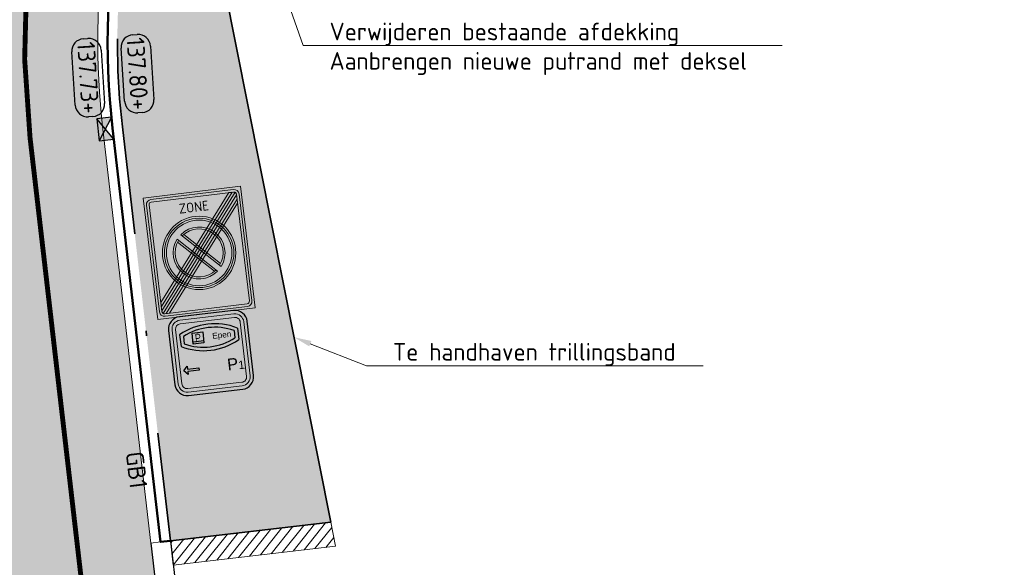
# Model space of a CAD drawing. Header units: metres. Extents: x 191748 to 192615, y 309710 to 310028.
# Tile 30 of 76: x 192055 to 192076, y 309795 to 309806. Entities that reach past the tile are written whole.
import ezdxf
from ezdxf import colors
from ezdxf.entities.mleader import LeaderData, LeaderLine
from ezdxf.enums import TextEntityAlignment as Align
from ezdxf.math import Vec2, Vec3

# ---------------------------------------------------------------- set-up
doc = ezdxf.new("R2010")
doc.units = ezdxf.units.M
for name, pattern in [('VH-GELEIDEBAND_50X200', [8, 4, -2, 0, -2]), ('VH-OPSLUITBAND_100X200', [16, 8, -2, 4, -2]), ('VW-11_STREEP', [2, 1, -1])]:
    doc.linetypes.add(name, pattern=pattern)
for name, color, linetype, lineweight in [('B-WE-VH-KANTLAAG 2 STREKS-G', 251, 'Continuous', 25), ('B-WE-VH-KANTOPSLUITING_GELEIDEBAND_70 200-G', 251, 'Continuous', 25), ('N-WE-RI-HWA_KOLK_NORMALE STRAATKOLK-S-200', 84, 'Continuous', 25), ('N-WE-VH-HERSTRATEN-A', 252, 'Continuous', 9), ('N-WE-VH-KANTLAAG 2 STREKS-G', 170, 'Continuous', 18), ('N-WE-VH-KANTOPSLUITING_GELEIDEBAND_70 200 VOORKANT-G', 2, 'Continuous', 50), ('N-WE-VH-KANTOPSLUITING_GELEIDEBAND_70 200-G', 6, 'VH-GELEIDEBAND_50X200', 35), ('N-WE-VH-KANTOPSLUITING_TEKST-T', 7, 'VH-OPSLUITBAND_100X200', 35), ('N-WE-VH-KANTVERHARDING-G', 5, 'Continuous', 35), ('N-WE-VH-OPENVERHARDING_STRAATBAKSTEEN_ROOD-A', 13, 'Continuous', 9), ('N-WE-VH-VERHARDING_ASFALT-A', 253, 'Continuous', 9), ('N-WE-VW-VERKEERSTEKEN_BORD_L-S-200', 7, 'Continuous', 25), ('N-WE-VW-VERKEERSTEKEN_BORD_ZONEBORD-S-200', 7, 'Continuous', 25), ('X-XX-AL-AANPIJLING-S', 6, 'Continuous', 5), ('X-XX-AL-HOOGTELABEL-S', 7, 'Continuous', 25), ('X-XX-AL-MAATVOERING-M', 6, 'Continuous', 18)]:
    doc.layers.add(name, color=color, linetype=linetype, lineweight=lineweight)
doc.layers.add('N-WE-VH-GESLOTENVERHARDING_ASFALT_COATING_ROOD-A', color=7, linetype='Continuous', lineweight=9, true_color=0xf2beba)
doc.layers.add('N-WE-VW-MARKERING_LANGS_STREEP_11-G', color=7, linetype='VW-11_STREEP', lineweight=13, true_color=0xf7f7f7)
doc.styles.add('NLCS-ISO', font='NLCS-ISO.ttf')
doc.styles.add('NLCS-ISO-M200-T18', font='NLCS-ISO.ttf', dxfattribs={"height": 0.36})
doc.styles.add('NLCS-RVV-M200-T25', font='NLCS-RVV.ttf')
doc.styles.get("Standard").update_dxf_attribs({"font": 'arial.ttf'})
doc.dimstyles.new('NLCS-M200-T18-PIJL_L2_H2', dxfattribs={"dimscale": 0.2, "dimtxt": 2.5, "dimasz": 1.8, "dimexe": 2, "dimexo": 2, "dimgap": 0.7, "dimtad": 1, "dimzin": 0, "dimdsep": 46, "dimtxsty": 'NLCS-ISO-M200-T18', "dimcen": 0, "dimdle": 2, "dimclrd": 256, "dimclre": 256, "dimclrt": 7, "dimazin": 0, "dimtfac": 1, "dimtdec": 3, "dimtofl": 0, "dimtmove": 0, "dimatfit": 3, "dimfxl": 2, "dimfxlon": 1, "dimtfillclr": 256, "dimtolj": 1, "dimtzin": 0, "dimlwd": -1, "dimlwe": -1, "dimarcsym": 0})

# ---------------------------------------------------------------- blocks, each defined once
blk = doc.blocks.new('TEKST GB')
at = {"layer": 'N-WE-VH-KANTOPSLUITING_TEKST-T', "style": 'NLCS-ISO'}
blk.add_attdef('TEKST_GELEIDEBANDEN', text='', height=0.36, rotation=0.340705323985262, dxfattribs=at).set_placement((0, 0), align=Align.BOTTOM_CENTER)
blk = doc.blocks.new('SAL-HOOGTE-WEGPEIL-200-SO')
for p, q in [((-0.5450000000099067, 0.3024999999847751), (0.5450000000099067, 0.3024999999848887)), ((-0.8000000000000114, -0.04250000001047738), (-0.8000000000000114, 0.04250000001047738)), ((0.8000000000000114, 0.04749999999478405), (0.8000000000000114, -0.04250000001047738)), ((0.5449999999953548, -0.297500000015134), (-0.5449999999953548, -0.297500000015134))]:
    blk.add_line(p, q)
for centre, radius, start, end in [((-0.5450000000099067, 0.04749999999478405), 0.2549999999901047, 90.00000000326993, 180.0000000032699), ((0.5450000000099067, 0.04749999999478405), 0.2549999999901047, 359.9999999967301, 89.99999999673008), ((-0.5449999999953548, -0.04250000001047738), 0.2550000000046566, 180, 270), ((0.5449999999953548, -0.04250000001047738), 0.2550000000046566, 270, 0)]:
    blk.add_arc(centre, radius, start, end)
at = {"style": 'NLCS-ISO'}
blk.add_attdef('HOOGTE', text='', height=0.36, dxfattribs=at).set_placement((0, 0.002499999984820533), align=Align.MIDDLE_CENTER)
blk = doc.blocks.new('N-SVW-VERKEERSTEKEN_BORD_ZONEBORD EINDE_E01-SO')
at = {"true_color": 0xffffff}
h = blk.add_hatch(color=7, dxfattribs=at)
h.dxf.hatch_style = 1
h.paths.add_polyline_path([(5.001768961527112, 6.250889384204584), (-5.001768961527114, 6.250889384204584), (-5.001768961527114, 8.881784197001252e-16), (-4.756152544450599, 0), (-4.756152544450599, 5.485527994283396, -0.4142135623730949), (-4.2311525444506, 6.010527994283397), (4.247025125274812, 6.010527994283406, -0.4142135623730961), (4.77202512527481, 5.485527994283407), (4.772025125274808, 0), (5.001768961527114, 0)])
at = {"true_color": 0x191919}
h = blk.add_hatch(color=250, dxfattribs=at)
h.dxf.hatch_style = 1
h.paths.add_polyline_path([(-4.493652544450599, 5.485527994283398, -0.4142135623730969), (-4.2311525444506, 5.748027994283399), (4.247025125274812, 5.748027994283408, -0.4142135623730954), (4.509525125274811, 5.485527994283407), (4.509525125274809, 0), (4.77202512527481, 0), (4.772025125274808, 5.485527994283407, 0.4142135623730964), (4.247025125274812, 6.010527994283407), (-4.231152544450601, 6.010527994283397, 0.4142135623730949), (-4.756152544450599, 5.485527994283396), (-4.756152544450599, 0), (-4.493652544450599, 0)])
h = blk.add_hatch(color=250, dxfattribs=at)
h.dxf.hatch_style = 1
edge = h.paths.add_edge_path()
edge.add_line((-4.493652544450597, -5.40439625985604), (4.394105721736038, 5.702952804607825))
edge.add_arc((4.247025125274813, 5.485527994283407), 0.2624999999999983, -3.979039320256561e-13, 55.92296614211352, ccw=False)
edge.add_line((4.509525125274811, 5.485527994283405), (4.509525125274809, 5.424232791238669))
edge.add_line((4.509525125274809, 5.424232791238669), (-4.390997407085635, -5.699068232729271))
edge.add_arc((-4.231152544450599, -5.490847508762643), 0.2625000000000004, 180.0000000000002, 232.4876218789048, ccw=False)
edge.add_line((-4.493652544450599, -5.490847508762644), (-4.493652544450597, -5.40439625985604))
at = {"true_color": 0xffffff}
h = blk.add_hatch(color=7, dxfattribs=at)
h.dxf.hatch_style = 1
h.paths.add_polyline_path([(3.753288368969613, 5.748027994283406), (-4.231152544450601, 5.748027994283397, 0.4142135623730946), (-4.493652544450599, 5.485527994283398), (-4.493652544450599, 0), (-3.75, 0, -0.5687653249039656), (1.790430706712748, 3.294974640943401)])
at = {"true_color": 0x191919}
h = blk.add_hatch(color=250, dxfattribs=at)
h.dxf.hatch_style = 1
h.paths.add_polyline_path([(-4.493652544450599, -4.981432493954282), (4.091730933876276, 5.748027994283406), (3.753288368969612, 5.748027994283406), (-4.493652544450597, -4.558468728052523)])
at = {"true_color": 0xffffff}
h = blk.add_hatch(color=7, dxfattribs=at)
h.dxf.hatch_style = 1
h.paths.add_polyline_path([(4.394105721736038, 5.702952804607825, 0.1497946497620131), (4.247025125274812, 5.748027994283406), (4.091730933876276, 5.748027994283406), (2.020282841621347, 3.15926530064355, -0.01766663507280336), (2.238287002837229, 3.008749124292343)])
h = blk.add_hatch(color=7, dxfattribs=at)
h.dxf.hatch_style = 1
h.paths.add_polyline_path([(4.509525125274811, 5.001269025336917), (4.509525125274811, 5.424232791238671), (2.44462036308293, 2.843647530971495, -0.01766663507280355), (2.639282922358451, 2.663960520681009)])
at = {"true_color": 0x191919}
h = blk.add_hatch(color=250, dxfattribs=at)
h.dxf.hatch_style = 1
h.paths.add_polyline_path([(-4.095987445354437, -5.753347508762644), (4.509525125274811, 5.001269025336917), (4.509525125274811, 4.578305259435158), (-3.757544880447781, -5.753347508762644)])
at = {"true_color": 0xffffff}
h = blk.add_hatch(color=7, dxfattribs=at)
h.dxf.hatch_style = 1
h.paths.add_polyline_path([(4.509525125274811, 4.578305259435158), (2.822097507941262, 2.469466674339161, -0.1816741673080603), (3.75, 0), (4.509525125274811, 0)])
at = {"true_color": 0xafafaf}
h = blk.add_hatch(color=253, dxfattribs=at)
h.dxf.hatch_style = 1
h.paths.add_polyline_path([(-3.75, 0), (-3.55, 0, -1), (3.55, 0), (3.75, 0, 1)])
at = {"true_color": 0xffffff}
h = blk.add_hatch(color=7, dxfattribs=at)
h.dxf.hatch_style = 1
h.paths.add_polyline_path([(-3.55, 0), (-3.35, 0, -1), (3.35, 0), (3.55, 0, 1)])
at = {"true_color": 0xafafaf}
h = blk.add_hatch(color=253, dxfattribs=at)
h.dxf.hatch_style = 1
h.paths.add_polyline_path([(-3.35, 0), (-2.649999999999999, 0, -1), (2.649999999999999, 0), (3.35, 0, 1)])
h = blk.add_hatch(color=253, dxfattribs=at)
h.dxf.hatch_style = 1
h.paths.add_polyline_path([(-1.649654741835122, 2.073918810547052, 0.0567863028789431), (-2.073918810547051, 1.649654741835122), (1.649654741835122, -2.073918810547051, 0.0567863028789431), (2.073918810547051, -1.649654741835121)])
at = {"true_color": 0xffffff}
h = blk.add_hatch(color=7, dxfattribs=at)
h.dxf.hatch_style = 1
h.paths.add_polyline_path([(1.931506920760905, -1.507242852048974), (2.073918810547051, -1.649654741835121, 0.1695850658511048), (2.649999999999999, 0, 0.627905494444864), (-1.649654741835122, 2.073918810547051), (-1.507242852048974, 1.931506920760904, -0.8842048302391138)])
h = blk.add_hatch(color=7, dxfattribs=at)
h.dxf.hatch_style = 1
h.paths.add_polyline_path([(-1.342397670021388, 2.049504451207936, 0.02069506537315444), (-1.507242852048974, 1.931506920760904), (1.931506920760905, -1.507242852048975, 0.02069506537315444), (2.049504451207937, -1.342397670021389)], flags=17)
at = {"true_color": 0x4b4b4b}
h = blk.add_hatch(color=251, dxfattribs=at)
h.dxf.hatch_style = 1
h.paths.add_polyline_path([(-1.342397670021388, 2.049504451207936), (2.049504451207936, -1.342397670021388, 0.1459923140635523), (2.449999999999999, 0, 0.5962630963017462)])
at = {"true_color": 0xffffff}
h = blk.add_hatch(color=7, dxfattribs=at)
h.dxf.hatch_style = 1
h.paths.add_polyline_path([(-1.931506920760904, 1.507242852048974), (-2.073918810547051, 1.649654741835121, 0.1695850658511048), (-2.649999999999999, 0, 0.627905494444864), (1.649654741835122, -2.073918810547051), (1.507242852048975, -1.931506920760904, -0.8842048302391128)])
at = {"true_color": 0x4b4b4b}
h = blk.add_hatch(color=251, dxfattribs=at)
h.dxf.hatch_style = 1
h.paths.add_polyline_path([(-2.049504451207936, 1.342397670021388, 0.1459923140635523), (-2.449999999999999, 0, 0.5962630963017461), (1.342397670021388, -2.049504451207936)])
at = {"true_color": 0xffffff}
h = blk.add_hatch(color=7, dxfattribs=at)
h.dxf.hatch_style = 1
h.paths.add_polyline_path([(-1.931506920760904, 1.507242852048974, 0.02069506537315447), (-2.049504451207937, 1.342397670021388), (1.342397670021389, -2.049504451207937, 0.02069506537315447), (1.507242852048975, -1.931506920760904)], flags=17)
h = blk.add_hatch(color=7, dxfattribs=at)
h.dxf.hatch_style = 1
h.paths.add_polyline_path([(5.001768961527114, 0), (4.772025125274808, 0), (4.77202512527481, -5.490847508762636, -0.4142135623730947), (4.247025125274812, -6.015847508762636), (-4.231152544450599, -6.015847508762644, -0.4142135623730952), (-4.756152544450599, -5.490847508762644), (-4.756152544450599, 0), (-5.001768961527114, 8.881784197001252e-16), (-5.001768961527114, -6.250889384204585), (5.001768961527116, -6.250889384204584)])
at = {"true_color": 0x191919}
h = blk.add_hatch(color=250, dxfattribs=at)
h.dxf.hatch_style = 1
h.paths.add_polyline_path([(-4.493652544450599, 0), (-4.756152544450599, -8.881784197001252e-16), (-4.756152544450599, -5.490847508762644, 0.4142135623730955), (-4.231152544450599, -6.015847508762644), (4.247025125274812, -6.015847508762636, 0.4142135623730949), (4.77202512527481, -5.490847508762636), (4.77202512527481, 0), (4.509525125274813, 8.881784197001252e-16), (4.509525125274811, -5.490847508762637, -0.4142135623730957), (4.247025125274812, -5.753347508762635), (-4.2311525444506, -5.753347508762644, -0.4142135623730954), (-4.493652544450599, -5.490847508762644)])
at = {"true_color": 0xffffff}
h = blk.add_hatch(color=7, dxfattribs=at)
h.dxf.hatch_style = 1
h.paths.add_polyline_path([(-3.75, 0), (-4.493652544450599, 0), (-4.493652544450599, -4.558468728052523), (-2.822097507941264, -2.46946667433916, -0.1816741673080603)])
h = blk.add_hatch(color=7, dxfattribs=at)
h.dxf.hatch_style = 1
h.paths.add_polyline_path([(4.509525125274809, 0), (3.75, 0, -0.5687653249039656), (-1.790430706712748, -3.294974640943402), (-3.75754488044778, -5.753347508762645), (4.247025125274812, -5.753347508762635, 0.4142135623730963), (4.509525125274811, -5.490847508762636)])
at = {"true_color": 0xafafaf}
h = blk.add_hatch(color=253, dxfattribs=at)
h.dxf.hatch_style = 1
h.paths.add_polyline_path([(3.75, 0), (3.55, 0, -1), (-3.55, 0), (-3.75, 0, 1)])
at = {"true_color": 0xffffff}
h = blk.add_hatch(color=7, dxfattribs=at)
h.dxf.hatch_style = 1
h.paths.add_polyline_path([(3.55, 0), (3.35, 0, -1), (-3.35, 0), (-3.55, 0, 1)])
at = {"true_color": 0xafafaf}
h = blk.add_hatch(color=253, dxfattribs=at)
h.dxf.hatch_style = 1
h.paths.add_polyline_path([(3.35, 0), (2.649999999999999, 0, -1), (-2.649999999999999, 0), (-3.35, 0, 1)])
at = {"true_color": 0xffffff}
h = blk.add_hatch(color=7, dxfattribs=at)
h.dxf.hatch_style = 1
h.paths.add_polyline_path([(-2.44462036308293, -2.843647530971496, -0.01766663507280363), (-2.639282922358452, -2.663960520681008), (-4.493652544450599, -4.981432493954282), (-4.493652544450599, -5.404396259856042)])
h = blk.add_hatch(color=7, dxfattribs=at)
h.dxf.hatch_style = 1
h.paths.add_polyline_path([(-2.020282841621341, -3.159265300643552, -0.01766663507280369), (-2.238287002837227, -3.008749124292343), (-4.390997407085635, -5.699068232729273, 0.1651561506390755), (-4.231152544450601, -5.753347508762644), (-4.095987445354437, -5.753347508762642)])
at = {"color": 251, "lineweight": 0, "true_color": 0x4b4b4b}
blk.add_lwpolyline([(-5.001768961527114, 6.250889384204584), (5.001768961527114, 6.250889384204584), (5.001768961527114, -6.250889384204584), (-5.001768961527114, -6.250889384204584)], close=True, dxfattribs=at)
at = {"color": 250, "lineweight": 0, "true_color": 0x191919}
for points in [[(-4.231152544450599, 6.010527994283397), (4.247025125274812, 6.010527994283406, -0.4142135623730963), (4.772025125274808, 5.485527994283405), (4.77202512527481, -5.490847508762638, -0.4142135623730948), (4.24702512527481, -6.015847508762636), (-4.2311525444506, -6.015847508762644, -0.4142135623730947), (-4.756152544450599, -5.490847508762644), (-4.756152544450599, 5.4855279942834, -0.4142135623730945)], [(-4.2311525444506, 5.748027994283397), (4.247025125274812, 5.748027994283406, -0.4142135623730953), (4.509525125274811, 5.485527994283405), (4.509525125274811, -5.490847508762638, -0.4142135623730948), (4.247025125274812, -5.753347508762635), (-4.2311525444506, -5.753347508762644, -0.4142135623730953), (-4.493652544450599, -5.490847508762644), (-4.493652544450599, 5.4855279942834, -0.4142135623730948)], [(-4.493652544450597, -5.40439625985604), (4.394105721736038, 5.702952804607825, -0.2489710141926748), (4.509525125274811, 5.485527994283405), (4.509525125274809, 5.424232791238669), (-4.390997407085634, -5.699068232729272, -0.2331103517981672), (-4.493652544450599, -5.490847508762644)]]:
    blk.add_lwpolyline(points, format="xyb", close=True, dxfattribs=at)
for points in [[(-4.493652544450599, -4.981432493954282), (4.091730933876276, 5.748027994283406), (3.753288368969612, 5.748027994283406), (-4.493652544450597, -4.558468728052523)], [(-4.095987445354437, -5.753347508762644), (4.509525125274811, 5.001269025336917), (4.509525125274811, 4.578305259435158), (-3.757544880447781, -5.753347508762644)]]:
    blk.add_lwpolyline(points, close=True, dxfattribs=at)
at = {"color": 7, "lineweight": 0, "true_color": 0xffffff}
for points in [[(2.073918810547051, -1.649654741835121), (-1.649654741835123, 2.073918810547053)], [(2.049504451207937, -1.342397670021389), (-1.342397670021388, 2.049504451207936)], [(1.649654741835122, -2.073918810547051), (-2.073918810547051, 1.649654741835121)], [(1.342397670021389, -2.049504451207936), (-2.049504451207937, 1.342397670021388)]]:
    blk.add_lwpolyline(points, dxfattribs=at)
at = {"color": 253, "lineweight": 0, "true_color": 0xafafaf}
blk.add_circle((0, 0), 3.75, dxfattribs=at)
at = {"color": 7, "lineweight": 0, "true_color": 0xffffff}
for radius in [3.55, 3.35]:
    blk.add_circle((0, 0), radius, dxfattribs=at)
for radius, start, end in [(2.649999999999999, 321.5002498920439, 128.4997501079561), (2.449999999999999, 322.0334613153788, 127.9665386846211), (2.649999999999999, 141.5002498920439, 308.4997501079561), (2.449999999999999, 142.0334613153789, 307.966538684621)]:
    blk.add_arc((0, 0), radius, start, end, dxfattribs=at)
at = {"color": 250, "true_color": 0x191919, "style": 'NLCS-RVV-M200-T25'}
blk.add_text('ZONE', height=1, dxfattribs=at).set_placement((0.02025343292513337, 4.713568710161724), align=Align.MIDDLE_CENTER)
blk.add_attdef('RVV_ONDERSCHRIFT', text='', height=1, dxfattribs=at).set_placement((0.02025343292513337, -4.717490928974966), align=Align.MIDDLE_CENTER)
blk = doc.blocks.new('P-Bord')
at = {"true_color": 0x007dc8}
h = blk.add_hatch(color=152, dxfattribs=at)
h.dxf.hatch_style = 1
edge = h.paths.add_edge_path()
edge.add_line((-0.4649999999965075, -5.820766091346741e-11), (0.4649999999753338, 3.56624452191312e-12))
edge.add_arc((0.4649999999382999, 0.2099999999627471), 0.2100000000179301, 270.0000000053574, 360.0000000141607)
edge.add_line((0.6749999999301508, 0.2100000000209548), (0.6749999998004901, 1.139999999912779))
edge.add_arc((0.4649999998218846, 1.139999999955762), 0.2099999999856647, -1.614681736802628e-09, 90.00000000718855)
edge.add_line((0.4649999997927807, 1.349999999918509), (-0.465000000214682, 1.349999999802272))
edge.add_arc((-0.4650000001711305, 1.139999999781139), 0.2100000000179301, 90.00000000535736, 179.9999999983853)
edge.add_line((-0.6750000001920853, 1.139999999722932), (-0.6750000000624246, 0.2099999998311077))
edge.add_arc((-0.4650000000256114, 0.2099999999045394), 0.2100000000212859, 180.000000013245, 270.0000000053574)
edge = h.paths.add_edge_path(flags=16)
edge.add_line((-0.4650000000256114, 0.05999999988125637), (0.46499999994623, 0.05999999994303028))
edge.add_arc((0.4649999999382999, 0.2099999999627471), 0.1500000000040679, 270.0000000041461, 360.0000000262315)
edge.add_line((0.6149999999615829, 0.2100000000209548), (0.6149999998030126, 1.139999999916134))
edge.add_arc((0.4649999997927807, 1.139999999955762), 0.1500000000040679, 4.146079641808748e-09, 89.99999999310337)
edge.add_line((0.4649999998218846, 1.289999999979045), (-0.4650000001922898, 1.289999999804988))
edge.add_arc((-0.4650000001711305, 1.139999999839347), 0.1499999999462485, 90.00000000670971, 180.0000000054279)
edge.add_line((-0.6150000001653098, 1.139999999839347), (-0.6150000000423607, 0.2099999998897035))
edge.add_arc((-0.4650000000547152, 0.2099999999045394), 0.1499999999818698, 180.0000000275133, 270.0000000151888)
at = {"true_color": 0xffffff}
h = blk.add_hatch(color=7, dxfattribs=at)
h.dxf.hatch_style = 1
edge = h.paths.add_edge_path()
edge.add_line((-0.4650000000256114, 0.05999999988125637), (0.46499999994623, 0.05999999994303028))
edge.add_arc((0.4649999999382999, 0.2099999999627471), 0.1500000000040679, 270.0000000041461, 360.0000000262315)
edge.add_line((0.6149999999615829, 0.2100000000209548), (0.6149999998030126, 1.139999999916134))
edge.add_arc((0.4649999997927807, 1.139999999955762), 0.1500000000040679, 4.146079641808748e-09, 89.99999999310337)
edge.add_line((0.4649999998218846, 1.289999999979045), (-0.4650000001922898, 1.289999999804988))
edge.add_arc((-0.4650000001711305, 1.139999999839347), 0.1499999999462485, 90.00000000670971, 180.0000000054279)
edge.add_line((-0.6150000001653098, 1.139999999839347), (-0.6150000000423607, 0.2099999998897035))
edge.add_arc((-0.4650000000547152, 0.2099999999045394), 0.1499999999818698, 180.0000000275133, 270.0000000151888)
edge = h.paths.add_edge_path(flags=16)
edge.add_line((-0.4650000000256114, 0.1199999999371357), (0.46499999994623, 0.1199999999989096))
edge.add_arc((0.4649999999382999, 0.2099999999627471), 0.08999999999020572, 270.0000000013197, 360.0000000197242)
edge.add_line((0.5549999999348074, 0.2100000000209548), (0.5549999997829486, 1.139999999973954))
edge.add_arc((0.4649999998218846, 1.139999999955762), 0.0899999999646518, 2.186058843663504e-08, 90.0000000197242)
edge.add_line((0.4649999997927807, 1.229999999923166), (-0.4650000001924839, 1.229999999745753))
edge.add_arc((-0.4650000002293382, 1.139999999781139), 0.08999999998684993, 89.99999998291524, 179.9999999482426)
edge.add_line((-0.5550000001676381, 1.139999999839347), (-0.5550000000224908, 0.2099999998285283))
edge.add_arc((-0.4650000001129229, 0.2099999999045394), 0.08999999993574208, 180.0000000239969, 270.0000000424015)
at = {"true_color": 0x007dc8}
h = blk.add_hatch(color=152, dxfattribs=at)
h.dxf.hatch_style = 1
edge = h.paths.add_edge_path()
edge.add_arc((0.4649999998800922, 1.14000000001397), 0.08999999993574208, 2.399695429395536e-08, 90.00000002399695)
edge.add_line((0.4649999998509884, 1.229999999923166), (-0.4650000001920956, 1.229999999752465))
edge.add_arc((-0.4650000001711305, 1.139999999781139), 0.08999999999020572, 90.0000000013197, 179.9999999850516)
edge.add_line((-0.5550000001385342, 1.139999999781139), (-0.5549999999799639, 0.2099999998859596))
edge.add_arc((-0.4650000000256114, 0.2099999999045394), 0.0899999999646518, 180.0000000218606, 269.9999999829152)
edge.add_line((-0.4650000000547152, 0.1199999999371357), (0.4649999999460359, 0.1199999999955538))
edge.add_arc((0.4649999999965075, 0.2099999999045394), 0.0899999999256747, 269.9999999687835, 360.000000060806)
edge.add_line((0.5549999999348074, 0.2100000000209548), (0.5549999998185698, 1.140000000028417))
h.paths.add_polyline_path([(-0.09930848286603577, 0.8582041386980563), (-0.2824909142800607, 0.8582041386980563), (-0.2824909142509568, 1.048204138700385), (-0.0993084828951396, 1.0482041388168)], flags=0)
edge = h.paths.add_edge_path(flags=0)
edge.add_line((0.4349999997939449, 0.8829624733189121), (0.4349999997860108, 1.009087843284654))
edge.add_arc((-1.455191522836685e-10, 0.1219710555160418), 0.9880289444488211, 63.87885846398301, 116.1211415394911)
edge.add_line((-0.435000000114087, 1.009087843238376), (-0.4350000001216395, 0.8829624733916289))
edge.add_arc((-8.731149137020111e-11, 1.770079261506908), 0.98802894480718, 243.8788584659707, 296.1211415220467)
edge = h.paths.add_edge_path(flags=16)
edge.add_line((0.4949999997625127, 0.8463154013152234), (0.4949999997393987, 1.04573491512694))
edge.add_arc((-2.619344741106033e-10, 0.1219710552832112), 1.048028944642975, 61.81531360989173, 118.1846863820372)
edge.add_line((-0.4950000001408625, 1.045734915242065), (-0.4950000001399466, 0.8463154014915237))
edge.add_arc((-8.731149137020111e-11, 1.770079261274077), 1.048028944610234, 241.8153136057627, 298.1846863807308)
h = blk.add_hatch(color=6)
h.dxf.hatch_style = 1
h.paths.add_polyline_path([(-0.4950000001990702, 1.045734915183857), (-0.4950000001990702, 0.8463154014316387, 0.2510405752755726), (0.4949999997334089, 0.8463154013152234), (0.4949999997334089, 1.045734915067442, 0.2510405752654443)])
h.paths.add_polyline_path([(0.4349999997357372, 1.009087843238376), (0.434999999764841, 0.8829624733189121, -0.2319819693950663), (-0.4350000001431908, 0.8829624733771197), (-0.4350000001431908, 1.009087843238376, -0.2319819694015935)], flags=16)
at = {"true_color": 0xffffff}
h = blk.add_hatch(color=7, dxfattribs=at)
h.dxf.hatch_style = 1
h.paths.add_polyline_path([(-0.2824909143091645, 0.8582041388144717), (-0.2824909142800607, 1.048204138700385), (-0.09930848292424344, 1.048204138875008), (-0.0993084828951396, 0.8582041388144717)])
edge = h.paths.add_edge_path()
edge.add_arc((-1.455191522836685e-10, 1.770079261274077), 0.9880289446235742, 243.8788584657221, 296.1211415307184)
edge.add_line((0.434999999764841, 0.8829624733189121), (0.4349999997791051, 1.009087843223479))
edge.add_arc((-2.037268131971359e-10, 0.1219710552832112), 0.988028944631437, 63.87885846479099, 116.1211415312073)
edge.add_line((-0.4350000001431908, 1.009087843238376), (-0.4350000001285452, 0.8829624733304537))
h = blk.add_hatch()
h.set_pattern_fill('AVH-BETON_BLOKVERBAND', color=256, scale=2, angle=-6.621174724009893, pattern_type=2)
h.set_pattern_definition([(0, (-947.1567484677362, 1860.442083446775), (0, 0.42), []), (0, (-947.1567484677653, 1860.652083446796), (0.42, 0.4199999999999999), [0.42, -0.42]), (90, (-947.1567484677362, 1860.442083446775), (-0.42, 2.775557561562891e-17), []), (90, (-947.3667484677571, 1860.442083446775), (-0.4199999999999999, 0.42), [0.42, -0.42])])
h.paths.add_polyline_path([(-0.0993084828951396, 1.0482041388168), (-0.2824909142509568, 1.048204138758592), (-0.2824909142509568, 0.858204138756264), (-0.09930848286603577, 0.858204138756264)], flags=16)
h.paths.add_polyline_path([(-0.2921567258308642, 0.8440690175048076), (-0.09059958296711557, 0.8440690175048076), (-0.0905995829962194, 1.064569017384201), (-0.292156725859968, 1.064569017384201)], flags=9)
at = {"true_color": 0x007dc8}
h = blk.add_hatch(color=152, dxfattribs=at)
h.dxf.hatch_style = 1
h.paths.add_polyline_path([(-0.2824909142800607, 1.048204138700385), (-0.09930848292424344, 1.048204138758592), (-0.0993084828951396, 0.8582041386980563), (-0.2824909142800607, 0.8582041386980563)])
at = {"true_color": 0xffffff}
h = blk.add_hatch(color=7, dxfattribs=at)
h.dxf.hatch_style = 1
h.paths.add_polyline_path([(-0.4273889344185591, 0.358919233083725), (-0.4973889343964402, 0.4289192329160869), (-0.4273889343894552, 0.4989192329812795), (-0.4273889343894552, 0.4489192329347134), (-0.2351344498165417, 0.4489192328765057), (-0.2351344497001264, 0.4089192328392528), (-0.4273889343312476, 0.4089192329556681)])
at = {"color": 152, "true_color": 0x007dc8}
blk.add_lwpolyline([(-0.4649999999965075, -5.820766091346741e-11), (0.4649999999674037, -5.820766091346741e-11, 0.4142135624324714), (0.6749999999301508, 0.2100000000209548), (0.6749999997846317, 1.139999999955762, 0.4142135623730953), (0.4649999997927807, 1.349999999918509), (-0.4650000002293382, 1.349999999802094, 0.4142135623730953), (-0.6750000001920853, 1.139999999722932), (-0.6750000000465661, 0.2099999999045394, 0.4142135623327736)], format="xyb", close=True, dxfattribs=at)
at = {"color": 7, "lineweight": 0, "true_color": 0xffffff}
for points in [[(-0.4650000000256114, 0.05999999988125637), (0.4649999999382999, 0.05999999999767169, 0.414213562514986), (0.6149999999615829, 0.2100000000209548), (0.61499999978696, 1.139999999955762, 0.4142135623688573), (0.4649999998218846, 1.289999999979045), (-0.4650000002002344, 1.289999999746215, 0.4142135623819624), (-0.6150000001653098, 1.139999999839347), (-0.6150000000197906, 0.2099999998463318, 0.4142135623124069)], [(-0.4650000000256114, 0.1199999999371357), (0.4649999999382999, 0.1199999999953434, 0.4142135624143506), (0.5549999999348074, 0.2100000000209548), (0.5549999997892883, 1.14000000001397, 0.4142135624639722), (0.4649999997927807, 1.229999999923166), (-0.4650000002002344, 1.229999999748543, 0.4142135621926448), (-0.5550000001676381, 1.139999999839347), (-0.5550000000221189, 0.2099999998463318, 0.4142135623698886)]]:
    blk.add_lwpolyline(points, format="xyb", close=True, dxfattribs=at)
at = {"color": 6}
for points in [[(-0.4950000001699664, 1.045734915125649), (-0.4950000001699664, 0.8463154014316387)], [(-0.4350000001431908, 1.009087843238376), (-0.4350000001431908, 0.8829624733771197)], [(0.434999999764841, 1.009087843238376), (0.434999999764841, 0.8829624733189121)], [(0.4949999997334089, 1.045734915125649), (0.4949999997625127, 0.8463154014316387)]]:
    blk.add_lwpolyline(points, dxfattribs=at)
blk.add_lwpolyline([(-0.2824909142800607, 1.048204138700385), (-0.09930848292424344, 1.048204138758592), (-0.0993084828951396, 0.8582041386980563), (-0.2824909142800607, 0.8582041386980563)], close=True)
at = {"color": 7, "true_color": 0xffffff}
blk.add_lwpolyline([(-0.4273889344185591, 0.358919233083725), (-0.4973889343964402, 0.4289192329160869), (-0.4273889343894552, 0.4989192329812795), (-0.4273889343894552, 0.4489192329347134), (-0.2351344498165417, 0.4489192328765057), (-0.2351344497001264, 0.4089192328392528), (-0.4273889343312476, 0.4089192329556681)], close=True, dxfattribs=at)
at = {"color": 6}
for centre, radius, start, end in [((-2.037268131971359e-10, 0.1219710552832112), 1.048028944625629, 61.81531361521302, 118.184686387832), ((-2.037268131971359e-10, 0.1219710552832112), 0.9880289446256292, 63.878858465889, 116.1211415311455), ((-1.455191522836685e-10, 1.770079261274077), 1.048028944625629, 241.8153136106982, 298.1846863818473), ((-1.455191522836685e-10, 1.770079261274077), 0.988028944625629, 243.878858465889, 296.1211415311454)]:
    blk.add_arc(centre, radius, start, end, dxfattribs=at)
at = {"color": 7, "true_color": 0xffffff, "style": 'NLCS-RVV-M200-T25', "width": 0.9}
blk.add_text('P', height=0.147, rotation=3.335053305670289e-09, dxfattribs=at).set_placement((-0.1913781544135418, 0.9543190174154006), align=Align.MIDDLE_CENTER)
at = {"color": 6, "insert": (0.05394831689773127, 1.009899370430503), "char_height": 0.1, "attachment_point": 1}
blk.add_mtext_dynamic_manual_height_columns('Epen', width=0.788925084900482, gutter_width=2.5, heights=[0], dxfattribs=at)
at = {"color": 7, "true_color": 0xffffff, "insert": (0.2513782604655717, 0.5453077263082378), "char_height": 0.2, "attachment_point": 1}
blk.add_mtext_dynamic_manual_height_columns('P{\\H0.7x;1}', width=0.788925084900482, gutter_width=2.5, heights=[0], dxfattribs=at)
blk = doc.blocks.new('SRI-KOLK_STRAAT-SO')
h = blk.add_hatch(color=256)
h.dxf.hatch_style = 1
h.paths.add_polyline_path([(-1.125, 1.5), (-1.125, -1.110223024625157e-16), (1.110223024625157e-16, 0.7499999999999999)])
h.paths.add_polyline_path([(1.125, 1.5), (1.110223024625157e-16, 0.7499999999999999), (1.125, -1.110223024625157e-16)])
for p, q in [((-1.125, 0), (1.125, 1.5)), ((1.125, 0), (-1.125, 1.5))]:
    blk.add_line(p, q)
blk.add_lwpolyline([(-1.125, 0), (1.125, 0), (1.125, 1.5), (-1.125, 1.5)], close=True)
blk = doc.blocks.new('*D175')
at = {"layer": 'defpoints', "color": 0, "transparency": 16777216}
for p in [(192062.5309972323, 309817.6298362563), (192072.6848690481, 309806.0514560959)]:
    blk.add_point(p, dxfattribs=at)
at = {"layer": 'X-XX-AL-MAATVOERING-M', "transparency": 16777216}
blk.add_line((192060.8509929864, 309819.5455318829), (192062.2936339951, 309817.9004996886), dxfattribs=at)
blk.add_solid([(192062.3387445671, 309817.9400602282), (192062.248523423, 309817.8609391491), (192062.5309972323, 309817.6298362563)], dxfattribs=at)
at = {"layer": 'X-XX-AL-MAATVOERING-M', "color": 7, "transparency": 16777216, "insert": (192061.6942215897, 309819.0693370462), "char_height": 0.36, "attachment_point": 5, "rotation": 311.2497340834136, "style": 'NLCS-ISO-M200-T18'}
blk.add_mtext('\\A1;R=15.40', dxfattribs=at)

msp = doc.modelspace()

# ---------------------------------------------------------------- hatches: boundary and pattern name
at = {"layer": 'N-WE-VH-GESLOTENVERHARDING_ASFALT_COATING_ROOD-A'}
h = msp.add_hatch(color=256, dxfattribs=at)
h.dxf.hatch_style = 1
edge = h.paths.add_edge_path()
edge.add_arc((192244.0243701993, 309849.036280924), 0.4499999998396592, 230.4225353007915, 287.348414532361)
edge.add_arc((192233.6897319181, 309881.2700922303), 34.30000000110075, 287.7710036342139, 307.1700341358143)
edge.add_arc((192233.689733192, 309881.2700932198), 34.30000001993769, 307.1700314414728, 315.9919136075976)
edge.add_arc((192266.8487255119, 309849.2436790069), 11.80000000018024, 120.7354877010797, 136.0055259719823, ccw=False)
edge.add_line((192260.818035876, 309859.3862024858), (192261.6775717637, 309859.8972778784))
edge.add_line((192261.6775717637, 309859.8972778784), (192261.5753566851, 309860.0691850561))
edge.add_line((192261.5753566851, 309860.0691850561), (192270.857, 309865.588))
edge.add_line((192270.857, 309865.588), (192271.6236130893, 309864.2986961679))
edge.add_line((192271.6236130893, 309864.2986961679), (192262.9461587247, 309859.139128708))
edge.add_arc((192268.0569126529, 309850.5437698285), 9.99999999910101, 120.7354877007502, 138.2013745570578)
edge.add_arc((192233.6897319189, 309881.2700922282), 36.09999999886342, 289.36379946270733, 318.2013745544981, ccw=False)
edge.add_line((192245.6592327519, 309847.2121849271), (192245.5955394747, 309847.401771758))
edge.add_line((192245.5955394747, 309847.401771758), (192244.6476053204, 309847.083305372))
edge.add_arc((192233.6839772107, 309881.2912425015), 35.92191676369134, 284.36949514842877, 287.7706307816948, ccw=False)
edge.add_arc((192245.1302455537, 309836.6122301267), 10.19999999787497, 104.3694951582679, 123.9399972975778)
edge.add_arc((192258.1392042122, 309817.2820200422), 33.50000058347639, 123.9399973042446, 125.1354368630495)
edge.add_line((192238.8595800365, 309844.6781170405), (192233.0580172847, 309840.5953475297))
edge.add_arc((192221.6628963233, 309856.7876672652), 19.80000000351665, 291.26296266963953, 305.13543687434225, ccw=False)
edge.add_line((192228.8433443, 309838.3355354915), (192227.0587217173, 309837.6410688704))
edge.add_arc((192234.3842292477, 309818.8161667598), 20.20000000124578, 111.2629626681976, 123.3955080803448)
edge.add_line((192223.2658404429, 309835.6809653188), (192220.6846251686, 309834.0017217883))
edge.add_line((192220.6846251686, 309834.0017217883), (192219.8426701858, 309833.4635931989))
edge.add_arc((192084.1208556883, 310046.7414148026), 252.8000002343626, 300.0404543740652, 302.4711089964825, ccw=False)
edge.add_line((192210.6754033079, 309827.8994933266), (192196.5308240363, 309819.7197953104))
edge.add_line((192196.5308240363, 309819.7197953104), (192192.8295869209, 309817.6371578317))
edge.add_arc((192142.7684716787, 309904.204339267), 99.99996080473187, 298.6623529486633, 300.0404547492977, ccw=False)
edge.add_line((192190.7331580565, 309816.4582224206), (192190.6371805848, 309816.633802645))
edge.add_arc((192142.7686785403, 309904.2026409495), 99.79827117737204, 269.1016171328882, 298.6627164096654, ccw=False)
edge.add_arc((192141.984624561, 309854.2105173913), 49.79999962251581, 267.28177641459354, 269.1017624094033, ccw=False)
edge.add_arc((192146.0156778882, 309939.1148792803), 134.7999999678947, 262.0982203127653, 267.28177642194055, ccw=False)
edge.add_line((192127.4840057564, 309805.5947792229), (192126.5002487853, 309805.7350156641))
edge.add_line((192126.5002487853, 309805.7350156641), (192113.7508740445, 309808.2331677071))
edge.add_arc((192146.0156775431, 309939.1148779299), 134.7999985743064, 255.7287576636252, 256.15163443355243, ccw=False)
edge.add_arc((192146.0156779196, 309939.1148793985), 134.8000000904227, 249.2839910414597, 255.72875766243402, ccw=False)
edge.add_line((192098.3320379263, 309813.0303422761), (192078.8062263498, 309820.4147669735))
edge.add_line((192078.8062263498, 309820.4147669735), (192078.2031537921, 309820.6428416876))
edge.add_arc((192072.6848690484, 309806.0514560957), 15.60000000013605, 69.28399103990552, 186.6211746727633)
edge.add_line((192057.1889176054, 309804.2527096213), (192058.1706189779, 309795.7954884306))
edge.add_line((192058.1706189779, 309795.7954884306), (192059.8562187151, 309781.2742804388))
edge.add_arc((192556.7199951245, 309838.9494718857), 500.2000000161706, 186.6211746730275, 188.2193609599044)
edge.add_line((192061.6580603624, 309767.43918755), (192062.8420816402, 309759.6676848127))
edge.add_line((192062.8420816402, 309759.6676848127), (192061.298320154, 309759.4374529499))
edge.add_line((192061.298320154, 309759.4374529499), (192060.1734683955, 309767.2247424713))
edge.add_arc((192556.7199952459, 309838.9494719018), 501.7000001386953, 186.6211746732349, 188.2193609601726, ccw=False)
edge.add_line((192058.3662233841, 309781.1013240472), (192056.6806236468, 309795.6225320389))
edge.add_line((192056.6806236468, 309795.6225320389), (192055.6989222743, 309804.0797532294))
edge.add_arc((192072.6848690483, 309806.0514560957), 17.10000000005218, 69.28399104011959, 186.6211746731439, ccw=False)
edge.add_line((192078.7337580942, 309822.0458595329), (192079.3368306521, 309821.8177848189))
edge.add_line((192079.3368306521, 309821.8177848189), (192080.1912720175, 309821.4946454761))
edge.add_line((192080.1912720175, 309821.4946454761), (192098.8626422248, 309814.4333601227))
edge.add_arc((192146.015677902, 309939.1148793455), 133.3000000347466, 249.2839910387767, 256.1356227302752)
edge.add_arc((192146.0156779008, 309939.1148793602), 133.3000000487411, 256.1356227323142, 261.6913552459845)
edge.add_arc((192146.0156778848, 309939.1148792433), 133.2999999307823, 261.6913552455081, 267.2817764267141)
edge.add_arc((192141.9846245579, 309854.2105172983), 48.29999952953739, 267.2817764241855, 269.1017624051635)
edge.add_arc((192142.7684526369, 309904.2043734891), 98.299999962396, 269.1017624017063, 300.0462624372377)
edge.add_line((192191.9871735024, 309819.113789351), (192195.6884480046, 309821.1964478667))
edge.add_line((192195.6884480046, 309821.1964478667), (192209.8243640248, 309829.3711359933))
edge.add_arc((192084.1208557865, 310046.7414146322), 251.1000000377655, 300.0404543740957, 303.1985352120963)
edge.add_arc((192233.4902673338, 309818.468291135), 21.69999999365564, 111.2629626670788, 123.19853521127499, ccw=False)
edge.add_line((192225.6207864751, 309838.6910820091), (192228.2993709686, 309839.7334242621))
edge.add_arc((192221.6628963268, 309856.7876672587), 18.29999999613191, 291.2629626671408, 305.1354368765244)
edge.add_line((192232.1947505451, 309841.8220384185), (192237.9963133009, 309845.904807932))
edge.add_arc((192258.1392035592, 309817.2820209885), 34.99999943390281, 123.93999727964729, 125.1354368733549, ccw=False)
edge.add_line((192238.5978501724, 309846.3188160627), (192239.7848766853, 309847.0833405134))
edge.add_arc((192246.077788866, 309836.8657450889), 11.99999999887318, 105.5881973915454, 121.62848938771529, ccw=False)
edge.add_line((192242.8531319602, 309848.4243603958), (192243.7376658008, 309848.6894371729))
at = {"layer": 'N-WE-VH-HERSTRATEN-A'}
h = msp.add_hatch(dxfattribs=at)
h.set_pattern_fill('ANSI31', color=256, scale=0.05)
h.set_pattern_definition([(51.62117472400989, (192058.6256031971, 309795.3449450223), (-0.1244477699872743, 0.09856122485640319), [])])
h.paths.add_polyline_path([(192061.9451511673, 309795.7302731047), (192058.6256031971, 309795.3449450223), (192058.5679510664, 309795.8416101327), (192061.8472853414, 309796.2222702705)])
at = {"layer": 'N-WE-VH-OPENVERHARDING_STRAATBAKSTEEN_ROOD-A'}
h = msp.add_hatch(dxfattribs=at)
h.set_pattern_fill('AVH-SBS_WAALFORMAAT_HALFST', color=256, scale=2, angle=90, pattern_type=2)
h.set_pattern_definition([(186.6211746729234, (192058.5679510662, 309795.8416101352), (0.01153042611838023, -0.09933302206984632), []), (276.6211746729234, (192058.1706189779, 309795.7954884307), (0.3973320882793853, 0.04612170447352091), [0.09999999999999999, -0.09999999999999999]), (276.6211746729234, (192058.3808154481, 309795.7192162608), (0.3973320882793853, 0.04612170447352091), [0.09999999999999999, -0.09999999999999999]), (186.6211746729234, (192058.3750502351, 309795.7688827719), (0.02306085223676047, -0.1986660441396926), [0, -0.4, 0, 0, 0]), (186.6211746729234, (192058.1879146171, 309795.6464888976), (0.02306085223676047, -0.1986660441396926), [0, -0.4, 0, 0, 0])])
h.paths.add_polyline_path([(192057.5395274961, 309807.3393339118, 0.05013990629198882), (192057.5862496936, 309804.2988313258), (192058.5679510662, 309795.8416101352), (192061.8472853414, 309796.2222702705), (192059.672, 309807.158)])
at = {"layer": 'N-WE-VH-VERHARDING_ASFALT-A'}
h = msp.add_hatch(color=256, dxfattribs=at)
h.dxf.hatch_style = 1
edge = h.paths.add_edge_path()
edge.add_arc((192068.7380743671, 309810.6445459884), 16.30000000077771, 122.8492405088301, 186.9000726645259)
edge.add_line((192052.5561320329, 309808.6862949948), (192052.7216872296, 309807.3182347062))
edge.add_line((192052.7216872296, 309807.3182347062), (192058.5652834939, 309759.0298562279))
edge.add_line((192058.5652834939, 309759.0298562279), (192061.298320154, 309759.4374529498))
edge.add_line((192061.298320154, 309759.4374529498), (192060.1734683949, 309767.224742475))
edge.add_arc((192556.7199951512, 309838.9494718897), 501.7000000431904, 186.6211746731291, 188.2193609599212, ccw=False)
edge.add_line((192058.3662233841, 309781.101324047), (192055.6989222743, 309804.0797532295))
edge.add_arc((192072.6848690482, 309806.0514560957), 17.09999999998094, 69.28399103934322, 186.621174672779, ccw=False)
edge.add_line((192078.7337580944, 309822.0458595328), (192080.1856861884, 309821.4967579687))
edge.add_line((192080.1856861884, 309821.4967579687), (192080.9566771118, 309823.5572512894))
edge.add_line((192080.9566771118, 309823.5572512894), (192074.5393479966, 309825.9842071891))
edge.add_arc((192068.7380742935, 309810.6445454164), 16.39999999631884, 69.28399104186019, 86.92408697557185)
edge.add_arc((192068.738074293, 309810.6445453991), 16.40000001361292, 86.92408697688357, 92.72158726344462)
edge.add_arc((192069.4176080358, 309809.2144069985), 17.87123448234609, 94.68040749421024, 122.1923903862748)

# ---------------------------------------------------------------- linework, layer by layer
at = {"layer": 'B-WE-VH-KANTLAAG 2 STREKS-G'}
msp.add_lwpolyline([(192058.1706189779, 309795.7954884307), (192059.8562187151, 309781.2742804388, 0.00697351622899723), (192061.6580603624, 309767.43918755), (192063.0359827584, 309757.8999033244), (192066.9882815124, 309729.5344137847, -0.01151911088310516), (192068.3134727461, 309718.1025978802, -0.01151911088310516)], format="xyb", dxfattribs=at)
at = {"layer": 'B-WE-VH-KANTOPSLUITING_GELEIDEBAND_70 200-G'}
msp.add_lwpolyline([(192058.5679510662, 309795.8416101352), (192060.2535508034, 309781.3204021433, 0.006973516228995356), (192062.0539515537, 309767.4963729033), (192063.4320172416, 309757.9560966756), (192067.3844543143, 309729.5896144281, -0.01152114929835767), (192068.7119556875, 309718.1374618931, -0.01152114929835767)], format="xyb", dxfattribs=at)
at = {"layer": 'N-WE-VH-HERSTRATEN-A'}
msp.add_lwpolyline([(192061.9451511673, 309795.7302731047), (192058.6256031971, 309795.3449450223), (192058.5679510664, 309795.8416101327), (192061.8472853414, 309796.2222702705), (192061.9451511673, 309795.7302731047)], dxfattribs=at)
at = {"layer": 'N-WE-VH-KANTLAAG 2 STREKS-G'}
msp.add_lwpolyline([(192190.7331580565, 309816.4582224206), (192190.6371805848, 309816.633802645, -0.1102568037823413), (192148.8533314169, 309804.5900459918, -0.01917379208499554), (192141.2039318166, 309804.4166374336, -0.007941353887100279), (192139.6229015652, 309804.4665506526, -0.02262138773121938), (192127.4840057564, 309805.5947792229, -0.001842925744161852), (192126.5002487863, 309805.735015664), (192113.7508740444, 309808.2331677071, -0.00184515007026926), (192112.7857770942, 309808.4748636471, -0.02812801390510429), (192098.3320379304, 309813.0303422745), (192094.8224812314, 309814.3576139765), (192078.8062263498, 309820.4147669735), (192078.2031537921, 309820.6428416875, 0.5619611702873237), (192057.1889176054, 309804.2527096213), (192058.1706189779, 309795.7954884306), (192058.369285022, 309795.8185492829)], format="xyb", dxfattribs=at)
at = {"layer": 'N-WE-VH-KANTOPSLUITING_GELEIDEBAND_70 200 VOORKANT-G'}
msp.add_lwpolyline([(192065.2775895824, 309819.5530193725, 0.3051150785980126), (192057.3875836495, 309804.2757704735), (192058.369285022, 309795.8185492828), (192058.5679510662, 309795.8416101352)], format="xyb", dxfattribs=at)
at = {"layer": 'N-WE-VH-KANTOPSLUITING_GELEIDEBAND_70 200-G', "flags": 128}
msp.add_lwpolyline([(192065.3723693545, 309819.3768959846, 0.3050859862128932), (192057.5862496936, 309804.2988313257), (192058.5679510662, 309795.8416101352)], format="xyb", dxfattribs=at)
at = {"layer": 'N-WE-VH-KANTVERHARDING-G'}
msp.add_lwpolyline([(192061.8472853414, 309796.2222702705), (192059.672, 309807.158), (192061.786, 309807.557), (192061.688, 309808.233), (192061.431, 309811.6049999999, -0.195109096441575), (192062.504, 309813.006), (192063.223, 309812.972)], format="xyb", dxfattribs=at)
msp.add_lwpolyline([(192058.5679510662, 309795.8416101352), (192061.8472853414, 309796.2222702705)], dxfattribs=at)
at = {"layer": 'N-WE-VW-MARKERING_LANGS_STREEP_11-G', "ltscale": 5, "const_width": 0.1, "flags": 128}
msp.add_lwpolyline([(192065.003074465, 309821.328891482, 0.314948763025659), (192055.6989222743, 309804.0797532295), (192058.3662233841, 309781.101324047, 0.006973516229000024), (192060.1734683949, 309767.224742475), (192061.298320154, 309759.4374529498)], format="xyb", dxfattribs=at)

# ---------------------------------------------------------------- block references
at = {"layer": 'N-WE-RI-HWA_KOLK_NORMALE STRAATKOLK-S-200', "xscale": 0.2, "yscale": 0.2, "zscale": 0.2, "rotation": 96.41188600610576}
msp.add_blockref('SRI-KOLK_STRAAT-SO', (192057.3883998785, 309804.2758667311), dxfattribs=at)
at = {"layer": 'N-WE-VH-KANTOPSLUITING_TEKST-T', "rotation": 276.6211746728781}
msp.add_blockref('TEKST GB', (192057.5913267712, 309797.2543207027), dxfattribs=at).add_auto_attribs({'TEKST_GELEIDEBANDEN': 'GB1'})
at = {"layer": 'N-WE-VW-VERKEERSTEKEN_BORD_L-S-200', "xscale": 1.2, "yscale": 1.2, "rotation": 6.621174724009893}
msp.add_blockref('P-Bord', (192059.4932107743, 309798.8752305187), dxfattribs=at)
at = {"layer": 'N-WE-VW-VERKEERSTEKEN_BORD_ZONEBORD-S-200', "xscale": 0.2, "yscale": 0.2, "zscale": 0.2, "rotation": 6.891946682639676}
msp.add_blockref('N-SVW-VERKEERSTEKEN_BORD_ZONEBORD EINDE_E01-SO', (192059.1563999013, 309801.7255698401), dxfattribs=at)
at = {"layer": 'X-XX-AL-HOOGTELABEL-S', "rotation": 273.6581429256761}
for p, values in [((192056.8847836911, 309805.3067053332), {'HOOGTE': '137.73+'}), ((192057.8952217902, 309805.3879800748), {'HOOGTE': '137.80+'})]:
    msp.add_blockref('SAL-HOOGTE-WEGPEIL-200-SO', p, dxfattribs=at).add_auto_attribs(values)

# ---------------------------------------------------------------- dimensions: what is measured, and where the dimension line sits
at = {"layer": 'X-XX-AL-MAATVOERING-M'}
dim = msp.add_radius_dim(center=(192072.6848690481, 309806.0514560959), mpoint=(192062.5309972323, 309817.6298362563), dimstyle='NLCS-M200-T18-PIJL_L2_H2', override={"dimpost": 'R=<>'}, dxfattribs=at)
dim.commit()
dim.dimension.update_dxf_attribs({"geometry": '*D175', "text_midpoint": (192061.6942215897, 309819.0693370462)})

# ---------------------------------------------------------------- leaders
at = {"layer": 'X-XX-AL-AANPIJLING-S', "color": 0}
ml = msp.add_multileader_mtext('Standard', dxfattribs=at)
ml.set_content('Verwijderen bestaande afdekking\\PAanbrengen nieuwe putrand met deksel', style='NLCS-ISO')
ml.set_leader_properties(color=6, linetype='ByLayer', lineweight=-1)
ml.build(insert=Vec2(0, 0))
ml.multileader.update_dxf_attribs({"text_left_attachment_type": 6, "text_right_attachment_type": 6, "dogleg_length": 0.36, "arrow_head_size": 0.36})
ctx = ml.context
ctx.base_point, ctx.char_height, ctx.arrow_head_size, ctx.landing_gap_size, ctx.plane_origin = Vec3(192061.6443961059, 309805.9618843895), 0.36, 0.36, 0.18, Vec3(192061.2600751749, 309814.3404642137)
ctx.left_attachment, ctx.right_attachment = 6, 6
notes = []
notes.append((ctx, [(0, (1, 1, 0), (192061.2843961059, 309805.9618843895), (1, 0), 0.36, [(0, [(192060.7901832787, 309807.3691350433)], 0, [])])]))
ctx.mtext.insert, ctx.mtext.flow_direction = Vec3(192061.8243961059, 309806.4298843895), 5
ml = msp.add_multileader_mtext('Standard', dxfattribs=at)
ml.set_content('Te handhaven trillingsband', style='NLCS-ISO')
ml.set_leader_properties(color=6, linetype='ByLayer', lineweight=-1)
ml.build(insert=Vec2(0, 0))
ml.multileader.update_dxf_attribs({"text_left_attachment_type": 6, "text_right_attachment_type": 6, "dogleg_length": 0.36, "arrow_head_size": 0.36})
ctx = ml.context
ctx.base_point, ctx.char_height, ctx.arrow_head_size, ctx.landing_gap_size, ctx.plane_origin = Vec3(192062.9403998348, 309799.4164740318), 0.36, 0.36, 0.18, Vec3(192063.2447355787, 309806.9563279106)
ctx.left_attachment, ctx.right_attachment = 6, 6
notes.append((ctx, [(0, (1, 1, 0), (192062.5803998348, 309799.4164740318), (1, 0), 0.36, [(0, [(192061.0952502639, 309800.0029477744)], 0, [])])]))
ctx.mtext.insert, ctx.mtext.flow_direction = Vec3(192063.1203998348, 309799.8844740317), 5
for ctx, leaders in notes:
    for number, flags, end, landing, length, lines in leaders:
        leader = LeaderData()
        leader.index, (leader.has_last_leader_line, leader.has_dogleg_vector, leader.attachment_direction) = number, flags
        leader.last_leader_point, leader.dogleg_vector, leader.dogleg_length = Vec3(end), Vec3(landing), length
        for number, points, colour, breaks in lines:
            line = LeaderLine()
            line.index, line.vertices, line.color, line.breaks = number, Vec3.list(points), colors.encode_raw_color(colour), breaks
            leader.lines.append(line)
        ctx.leaders.append(leader)

doc.saveas('drawing.dxf')
